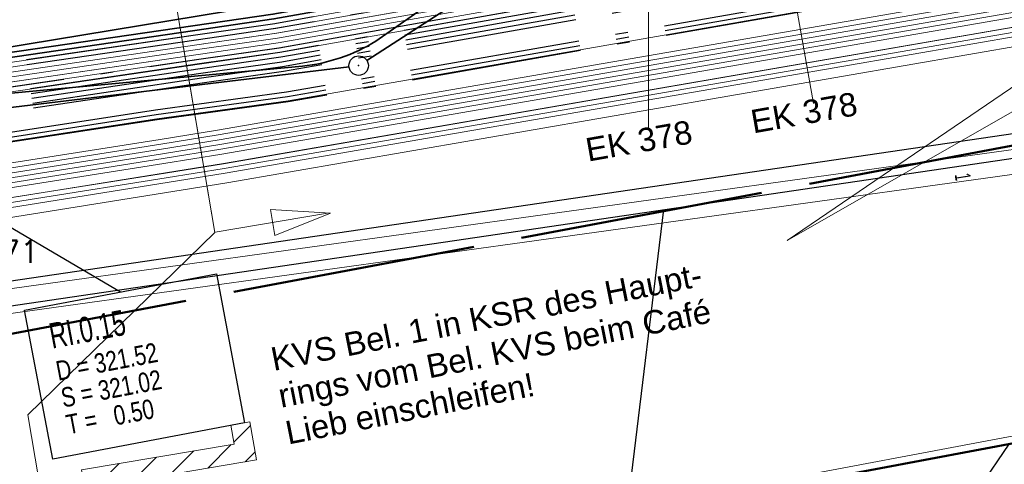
# Model space of a CAD drawing. Extents: x 3503752 to 3504470, y 5375172 to 5375556.
# Tile 21 of 77: x 3504254.05 to 3504264.13, y 5375388.59 to 5375393.14. Entities that reach past the tile are written whole.
import ezdxf

# ---------------------------------------------------------------- set-up
doc = ezdxf.new("R2010")
doc.units = 0
doc.header["$MEASUREMENT"] = 0
doc.linetypes.add('202', pattern=[2.64, 1.75, -0.38, 0.13, -0.38])
doc.linetypes.add('4', pattern=[6, 2.5, -0.5, 2.5, -0.5])
for name, color, linetype in [('1WB_LICHT_KSR', 7, 'Continuous'), ('4WB_BESTAND_1_BA', 7, 'Continuous'), ('4WB_DB-KANAL', 7, 'Continuous'), ('_4WP_DB_KAB_ABBR', 7, 'Continuous'), ('_4WP_KANCAD', 7, 'Continuous'), ('_4WP_KANCAD-T', 7, 'Continuous'), ('_4WP_LICHT-KSR', 7, 'Continuous'), ('_4WP_NEUEGRENZE', 7, 'Continuous'), ('_4WP_STADT_SCHAD', 7, 'Continuous'), ('_4WP_STADT_SCHAS', 7, 'Continuous'), ('K_FLURSTUECKE', 7, 'Continuous'), ('K_GEBAEUDE', 7, 'Continuous'), ('K_GRENZEN', 7, 'Continuous'), ('PUNKTHOEHENATTDEF', 7, 'Continuous'), ('PUNKTNUMMERNATTDEF', 7, 'Continuous'), ('PUNKTSPEZIFIKATION', 7, 'Continuous'), ('ST_KABELQUERSCHN', 7, 'Continuous'), ('V_FAHRBAHNRAND', 7, 'Continuous'), ('V_GEB_UDE', 7, 'Continuous')]:
    doc.layers.add(name, color=color, linetype=linetype)
doc.styles.add('105', font='TXT', dxfattribs={"width": 0.7, "height": 0.26})
doc.styles.add('106', font='TXT', dxfattribs={"width": 0.8, "height": 0.2})
doc.styles.add('119', font='TXT', dxfattribs={"width": 0.6, "height": 0.16})
doc.styles.add('26', font='ROMANS', dxfattribs={"width": 0.9, "height": 0.375})
doc.styles.add('27', font='ROMANS', dxfattribs={"width": 1.1, "height": 0.375})
doc.styles.add('28', font='ROMAND', dxfattribs={"height": 0.2625})
doc.styles.add('29', font='ROMANS', dxfattribs={"height": 0.375})
doc.styles.add('313', font='ROMANS', dxfattribs={"height": 0.23})
doc.styles.add('387', font='ARIAL.TTF', dxfattribs={"height": 0.24})
doc.styles.add('404', font='ARIAL.TTF', dxfattribs={"height": 0.24})

# ---------------------------------------------------------------- blocks, each defined once
blk = doc.blocks.new('_X70')
at = {"color": 252, "linetype": 'Continuous', "lineweight": 25}
blk.add_line((12.23, 3.063), (7.095, -4.476), dxfattribs=at)
blk = doc.blocks.new('PUNKT')
blk.add_point((0, 0))
at = {"layer": 'PUNKTHOEHENATTDEF', "linetype": 'Continuous', "flags": 1}
blk.add_attdef('PUNKTHOEHE', (1, -0.5), '', height=0.8, dxfattribs=at)
at = {"layer": 'PUNKTNUMMERNATTDEF', "linetype": 'Continuous', "flags": 1}
blk.add_attdef('PUNKTNUMMER', (1, 0.5), '', height=0.8, dxfattribs=at)
at = {"layer": 'PUNKTSPEZIFIKATION', "linetype": 'Continuous', "flags": 1}
blk.add_attdef('PUNKTSPEZIFIKATION', (1, -1.5), '', height=0.8, dxfattribs=at)
blk = doc.blocks.new('SWT-K_NIGL-WARTE')
at = {"color": 7, "linetype": 'Continuous', "lineweight": 13}
for p, q in [((0.521509, 18.875766), (2.439687, 19.200668)), ((0.669, 18.005), (1.221515, 14.743037)), ((1.230707, 14.748652), (3.148885, 15.073555)), ((1.833304, 11.45012), (1.547055, 11.164099)), ((1.505258, 11.122336), (1.101905, 10.719304)), ((0.866407, 11.014112), (0.463054, 10.61108)), ((1.910107, 10.996744), (1.740757, 10.827528)), ((-0.411297, 10.797663), (-0.973345, 10.236063)), ((0.227555, 10.905887), (-0.175798, 10.502856)), ((-1.050149, 10.689439), (-1.050149, 10.689439)), ((-0.610293, 10.068707), (-0.896541, 9.782686)), ((-0.533489, 9.61533), (-0.819738, 9.32931)), ((-0.456686, 9.161954), (-0.742934, 8.875933)), ((-0.379882, 8.708577), (-0.66613, 8.422557)), ((-0.303078, 8.255201), (-0.589326, 7.969181)), ((-0.226274, 7.801825), (-0.512522, 7.515804)), ((-0.14947, 7.348448), (-0.435719, 7.062428)), ((-0.072666, 6.895072), (-0.358915, 6.609052)), ((0.004137, 6.441696), (-0.282111, 6.155675)), ((0.080941, 5.988319), (-0.205307, 5.702299)), ((0.157745, 5.534943), (-0.128503, 5.248922)), ((0.234549, 5.081566), (-0.051699, 4.795546)), ((0.311353, 4.62819), (0.025104, 4.34217)), ((0.388156, 4.174814), (0.101908, 3.888793)), ((0.46496, 3.721437), (0.178712, 3.435417)), ((0.541764, 3.268061), (0.255516, 2.982041)), ((0.618568, 2.814685), (0.33232, 2.528664)), ((0.695372, 2.361308), (0.409123, 2.075288)), ((0.772175, 1.907932), (0.485927, 1.621911)), ((0.848979, 1.454555), (0.562731, 1.168535)), ((0.925783, 1.001179), (0.639535, 0.715159)), ((1.002587, 0.547803), (0.716339, 0.261782)), ((3.527074, 0.419685), (3.123723, 0.016655)), ((2.249371, 0.203238), (1.846019, -0.199794)), ((2.888223, 0.311461), (2.484871, -0.091569)), ((1.079391, 0.094426), (0.793142, -0.191594)), ((1.61052, 0.095014), (1.207167, -0.308018)), ((3.753399, 0.115711), (3.46715, -0.170311))]:
    blk.add_line(p, q, dxfattribs=at)
at = {"color": 1, "linetype": 'Continuous', "lineweight": 13}
blk.add_line((1.033802, 4.135444), (0.988705, 4.401652), dxfattribs=at)
at = {"color": 7, "linetype": 'Continuous', "lineweight": 13}
for points in [[(2.489669, 19.198991), (1.539784, 18.819021), (1.4648, 19.261716), (2.489669, 19.198991)], [(2.489669, 19.198991), (1.539784, 18.819021), (1.4648, 19.261716), (2.489669, 19.198991)], [(0.521509, 18.875766), (1.221515, 14.743037), (-1.97, 11.629), (0, 0)], [(3.198867, 15.071878), (2.248982, 14.691908), (2.173998, 15.134602), (3.198867, 15.071878)], [(3.198867, 15.071878), (2.248982, 14.691908), (2.173998, 15.134602), (3.198867, 15.071878)], [(1.823013, 11.510866), (1.933249, 10.860137), (-0.669667, 10.419193), (1.094111, 0.007532), (3.697027, 0.448476), (3.807263, -0.202253), (3.481898, -0.257371), (3.42678, 0.067994), (0.823865, -0.372951), (-1.050149, 10.689439), (1.552766, 11.130384), (1.497648, 11.455748), (1.823013, 11.510866)], [(1.823013, 11.510866), (1.933249, 10.860137), (-0.669667, 10.419193), (1.094111, 0.007532), (3.697027, 0.448476), (3.807263, -0.202253)]]:
    blk.add_lwpolyline(points, dxfattribs=at)
at = {"color": 116, "linetype": 'Continuous', "lineweight": 13}
for points in [[(1.698775, 8.158017, -0.999026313), (2.541765, 8.300823)], [(0.808912, 8.022485, -0.99925309), (1.651902, 8.16529)], [(-0.016783, 7.867395, -0.999026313), (0.826207, 8.010201)], [(2.541765, 8.300823, -0.999026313), (1.698775, 8.158017)], [(1.651902, 8.16529, -0.99925309), (0.808912, 8.022485)], [(0.826207, 8.010201, -0.999026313), (-0.016783, 7.867395)], [(2.05537, 1.113623, -0.999026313), (2.89836, 1.256429)], [(2.89836, 1.256429, -0.999026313), (2.05537, 1.113623)]]:
    blk.add_lwpolyline(points, format="xyb", dxfattribs=at)
at = {"color": 35, "linetype": 'Continuous', "lineweight": 13}
blk.add_lwpolyline([(0.790947, 4.581143, 1.002327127), (1.145891, 4.641272, 0.995907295), (0.790947, 4.581143)], format="xyb", dxfattribs=at)
at = {"color": 251, "linetype": 'Continuous', "lineweight": 13}
for points in [[(1.550501, 3.644854, -1.000269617), (2.216019, 3.757596)], [(2.294976, 3.740544, -1.000269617), (2.960494, 3.853286)], [(0.816047, 3.490007, -1.000269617), (1.481565, 3.602749)], [(2.216019, 3.757596, -1.000269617), (1.550501, 3.644854)], [(2.960494, 3.853286, -1.000269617), (2.294976, 3.740544)], [(1.481565, 3.602749, -1.000269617), (0.816047, 3.490007)], [(2.385655, 3.025647, -1.000269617), (3.051173, 3.138389)], [(1.675769, 2.90539, -1.00075365), (2.341287, 3.018131)], [(0.93881, 2.765332, -1.000269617), (1.604328, 2.878074)], [(3.051173, 3.138389, -1.000269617), (2.385655, 3.025647)], [(1.604328, 2.878074, -1.000269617), (0.93881, 2.765332)], [(2.341287, 3.018131, -1.00075365), (1.675769, 2.90539)], [(1.151037, 1.781966, -1.00075365), (1.816555, 1.894707)], [(1.816555, 1.894707, -1.00075365), (1.151037, 1.781966)], [(1.256748, 0.978333, -1.000269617), (1.922266, 1.091075)], [(1.922266, 1.091075, -1.000269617), (1.256748, 0.978333)]]:
    blk.add_lwpolyline(points, format="xyb", dxfattribs=at)
at = {"color": 7, "linetype": 'Continuous', "lineweight": 13}
for centre in [(0.86107, 9.735256), (0.121606, 9.609988), (0.988844, 8.981002), (0.246874, 8.870523), (2.068552, 7.277409), (1.302015, 7.132341), (0.545255, 7.019356), (1.429788, 6.378087), (2.169253, 6.503355), (0.633672, 6.228008), (1.565564, 5.396983), (0.823594, 5.286504), (0.990968, 4.478104)]:
    blk.add_circle(centre, 0.375, dxfattribs=at)
at = {"color": 116, "linetype": 'Continuous', "style": '29'}
for rotation, p in [(9.6148584, (2.961332, 8.787741)), (9.6148539, (3.535047, 8.1851)), (9.6148539, (4.069162, 7.636605)), (9.6148539, (4.289175, 0.949417))]:
    blk.add_text('PE 110', height=0.375, rotation=rotation, dxfattribs=at).set_placement(p)
at = {"color": 35, "linetype": 'Continuous', "style": '26', "width": 0.9}
blk.add_text('A2YF(L)2Y 20*2*0.8', height=0.375, rotation=9.6148683, dxfattribs=at).set_placement((3.728618, 5.3425))
at = {"color": 1, "linetype": 'Continuous', "style": '27', "width": 1.1}
blk.add_text('NA2XS(F)2Y 3*1*150 vs', height=0.375, rotation=9.6148566, dxfattribs=at).set_placement((3.973507, 4.729796))
at = {"color": 7, "linetype": 'Continuous', "style": '28'}
for s, rotation, p in [('6x SR D110 Stadt', 9.6148647, (3.837146, 3.393246)), ('2x SR DN110 Telekom', 9.6148575, (4.253356, 1.744604))]:
    blk.add_text(s, height=0.2625, rotation=rotation, dxfattribs=at).set_placement(p)
blk = doc.blocks.new('10-VERMARKT')
at = {"color": 252, "linetype": 'Continuous', "lineweight": 25}
blk.add_circle((0, 0), 0.5, dxfattribs=at)

msp = doc.modelspace()

# ---------------------------------------------------------------- linework, layer by layer
at = {"layer": '1WB_LICHT_KSR', "color": 190, "linetype": 'Continuous', "lineweight": 35}
for points in [[(3504289.925, 5375399.287), (3504279.75, 5375397.277), (3504271.486, 5375395.777), (3504264.835, 5375394.647), (3504256.642, 5375393.197), (3504252.727, 5375392.627), (3504244.799, 5375391.987), (3504242.072, 5375391.907), (3504235.238, 5375391.507), (3504230.55, 5375390.907), (3504221.923, 5375389.277), (3504217.173, 5375388.547), (3504211.482, 5375387.747), (3504204.093, 5375386.637)], [(3504289.935, 5375399.238), (3504279.759, 5375397.228), (3504271.495, 5375395.728), (3504269.382, 5375395.369), (3504266.926, 5375394.951), (3504264.844, 5375394.598), (3504256.651, 5375393.148), (3504255.841, 5375393.03), (3504252.733, 5375392.577), (3504244.802, 5375391.937), (3504242.074, 5375391.857), (3504235.243, 5375391.457), (3504230.558, 5375390.858), (3504221.932, 5375389.228), (3504217.18, 5375388.497), (3504211.489, 5375387.698), (3504204.101, 5375386.588)]]:
    msp.add_lwpolyline(points, dxfattribs=at)
at = {"layer": '4WB_BESTAND_1_BA', "color": 250, "linetype": '202', "lineweight": 25}
for points in [[(3504289.945, 5375399.189), (3504279.77, 5375397.179), (3504271.502, 5375395.679), (3504264.853, 5375394.549), (3504256.66, 5375393.099), (3504255.848, 5375392.981), (3504252.739, 5375392.527), (3504244.805, 5375391.887), (3504242.076, 5375391.807), (3504235.248, 5375391.407), (3504230.566, 5375390.809), (3504221.941, 5375389.179), (3504217.187, 5375388.447), (3504211.496, 5375387.649), (3504204.109, 5375386.539)], [(3504289.955, 5375399.14), (3504279.78, 5375397.13), (3504271.51, 5375395.63), (3504264.862, 5375394.5), (3504256.669, 5375393.05), (3504255.855, 5375392.932), (3504252.745, 5375392.477), (3504244.808, 5375391.837), (3504242.078, 5375391.757), (3504235.253, 5375391.357), (3504230.574, 5375390.76), (3504221.95, 5375389.13), (3504217.194, 5375388.397), (3504211.503, 5375387.6), (3504204.117, 5375386.49)], [(3504290.005, 5375398.895), (3504279.83, 5375396.885), (3504271.55, 5375395.385), (3504264.907, 5375394.255), (3504256.714, 5375392.805), (3504255.89, 5375392.687), (3504252.775, 5375392.227), (3504244.823, 5375391.587), (3504242.088, 5375391.507), (3504235.278, 5375391.107), (3504230.614, 5375390.515), (3504221.995, 5375388.885), (3504217.229, 5375388.147), (3504211.538, 5375387.355), (3504204.157, 5375386.245)], [(3504204.149, 5375386.294), (3504211.531, 5375387.404), (3504217.222, 5375388.197), (3504221.986, 5375388.934), (3504230.606, 5375390.564), (3504235.273, 5375391.157), (3504242.086, 5375391.557), (3504244.82, 5375391.637), (3504252.769, 5375392.277), (3504255.883, 5375392.736), (3504256.705, 5375392.854), (3504264.898, 5375394.304), (3504271.542, 5375395.434), (3504279.82, 5375396.934), (3504289.391, 5375398.825)], [(3504290.015, 5375398.846), (3504279.84, 5375396.836), (3504271.558, 5375395.336), (3504264.916, 5375394.206), (3504256.723, 5375392.756), (3504255.897, 5375392.638), (3504252.781, 5375392.177), (3504244.826, 5375391.537), (3504242.09, 5375391.457), (3504235.283, 5375391.057), (3504230.622, 5375390.466), (3504222.004, 5375388.836), (3504217.236, 5375388.097), (3504211.545, 5375387.306), (3504204.165, 5375386.196)], [(3504289.42, 5375398.678), (3504279.85, 5375396.787), (3504271.566, 5375395.287), (3504264.925, 5375394.157), (3504256.732, 5375392.707), (3504255.904, 5375392.589), (3504252.787, 5375392.127), (3504244.829, 5375391.487), (3504242.092, 5375391.407), (3504235.288, 5375391.007), (3504230.63, 5375390.417), (3504222.013, 5375388.787), (3504217.243, 5375388.047), (3504211.552, 5375387.257), (3504204.173, 5375386.147)], [(3504290.035, 5375398.748), (3504279.86, 5375396.738), (3504271.574, 5375395.238), (3504264.934, 5375394.108), (3504256.741, 5375392.658), (3504255.911, 5375392.54), (3504252.793, 5375392.077), (3504244.832, 5375391.437), (3504242.094, 5375391.357), (3504235.293, 5375390.957), (3504230.638, 5375390.368), (3504222.022, 5375388.738), (3504217.25, 5375387.997), (3504211.559, 5375387.208), (3504204.181, 5375386.098)], [(3504290.045, 5375398.699), (3504279.87, 5375396.689), (3504271.582, 5375395.189), (3504264.943, 5375394.059), (3504256.75, 5375392.609), (3504255.918, 5375392.491), (3504252.799, 5375392.027), (3504244.835, 5375391.387), (3504242.096, 5375391.307), (3504235.298, 5375390.907), (3504230.646, 5375390.319), (3504222.031, 5375388.689), (3504217.257, 5375387.947), (3504211.566, 5375387.159), (3504204.189, 5375386.049)], [(3504289.991, 5375398.541), (3504279.465, 5375396.355), (3504271.621, 5375394.959), (3504266.14, 5375394.032), (3504264.977, 5375393.832), (3504256.781, 5375392.398), (3504255.438, 5375392.214), (3504252.81, 5375391.811), (3504250.356, 5375391.58), (3504246.963, 5375391.414), (3504244.84, 5375391.312), (3504242.098, 5375391.25), (3504240.148, 5375391.101), (3504235.324, 5375390.702), (3504230.603, 5375390.089), (3504222.042, 5375388.483), (3504221.738, 5375388.437), (3504217.291, 5375387.751), (3504211.545, 5375386.954), (3504203.624, 5375385.716)], [(3504290, 5375398.492), (3504279.474, 5375396.306), (3504271.63, 5375394.91), (3504266.148, 5375393.983), (3504264.986, 5375393.783), (3504256.79, 5375392.349), (3504255.446, 5375392.165), (3504252.816, 5375391.761), (3504250.36, 5375391.53), (3504246.965, 5375391.364), (3504244.842, 5375391.262), (3504242.1, 5375391.2), (3504240.152, 5375391.051), (3504235.329, 5375390.652), (3504230.611, 5375390.04), (3504222.051, 5375388.434), (3504217.298, 5375387.701), (3504211.553, 5375386.904), (3504203.631, 5375385.667)], [(3504290.009, 5375398.443), (3504279.483, 5375396.257), (3504271.639, 5375394.861), (3504266.156, 5375393.934), (3504264.995, 5375393.734), (3504256.799, 5375392.3), (3504255.454, 5375392.116), (3504252.822, 5375391.711), (3504250.364, 5375391.48), (3504246.967, 5375391.314), (3504244.844, 5375391.212), (3504242.102, 5375391.15), (3504240.156, 5375391.001), (3504235.334, 5375390.602), (3504230.619, 5375389.991), (3504222.06, 5375388.385), (3504221.753, 5375388.338), (3504217.305, 5375387.652), (3504211.56, 5375386.855), (3504203.637, 5375385.617)]]:
    msp.add_lwpolyline(points, dxfattribs=at)
at = {"layer": '4WB_BESTAND_1_BA', "color": 116, "linetype": 'Continuous', "lineweight": 13}
for points in [[(3504204.109, 5375386.54), (3504211.496, 5375387.65), (3504217.186, 5375388.446), (3504221.942, 5375389.18), (3504230.566, 5375390.81), (3504235.249, 5375391.407), (3504242.076, 5375391.807), (3504244.806, 5375391.887), (3504252.74, 5375392.526), (3504255.848, 5375392.982), (3504256.662, 5375393.1), (3504264.854, 5375394.55), (3504271.501, 5375395.679), (3504279.771, 5375397.179), (3504289.947, 5375399.189)], [(3504204.117, 5375386.491), (3504211.503, 5375387.601), (3504217.193, 5375388.396), (3504221.951, 5375389.131), (3504230.574, 5375390.761), (3504235.254, 5375391.357), (3504242.078, 5375391.757), (3504244.809, 5375391.837), (3504252.746, 5375392.476), (3504255.855, 5375392.933), (3504256.671, 5375393.051), (3504264.863, 5375394.501), (3504271.509, 5375395.63), (3504279.781, 5375397.13), (3504289.957, 5375399.14)], [(3504204.125, 5375386.442), (3504211.51, 5375387.552), (3504217.2, 5375388.346), (3504221.96, 5375389.082), (3504230.582, 5375390.712), (3504235.259, 5375391.307), (3504242.08, 5375391.707), (3504244.812, 5375391.787), (3504252.752, 5375392.426), (3504255.862, 5375392.884), (3504256.68, 5375393.002), (3504264.872, 5375394.452), (3504271.517, 5375395.581), (3504279.791, 5375397.081), (3504289.967, 5375399.091)], [(3504289.983, 5375398.993), (3504279.809, 5375396.983), (3504271.535, 5375395.483), (3504264.888, 5375394.352), (3504256.694, 5375392.902), (3504255.876, 5375392.784), (3504252.762, 5375392.328), (3504244.816, 5375391.687), (3504242.084, 5375391.607), (3504235.267, 5375391.207), (3504230.598, 5375390.612), (3504221.976, 5375388.982), (3504217.216, 5375388.248), (3504211.524, 5375387.452), (3504204.141, 5375386.342)], [(3504289.993, 5375398.944), (3504279.819, 5375396.934), (3504271.543, 5375395.434), (3504264.897, 5375394.303), (3504256.703, 5375392.853), (3504255.883, 5375392.735), (3504252.768, 5375392.278), (3504244.819, 5375391.637), (3504242.086, 5375391.557), (3504235.272, 5375391.157), (3504230.606, 5375390.563), (3504221.985, 5375388.933), (3504217.223, 5375388.198), (3504211.531, 5375387.403), (3504204.149, 5375386.293)], [(3504290.003, 5375398.895), (3504279.829, 5375396.885), (3504271.551, 5375395.385), (3504264.906, 5375394.254), (3504256.712, 5375392.804), (3504255.89, 5375392.686), (3504252.774, 5375392.228), (3504244.822, 5375391.587), (3504242.088, 5375391.507), (3504235.277, 5375391.107), (3504230.614, 5375390.514), (3504221.994, 5375388.884), (3504217.23, 5375388.148), (3504211.538, 5375387.354), (3504204.157, 5375386.244)], [(3504290.122, 5375397.129), (3504279.257, 5375395.409), (3504272.349, 5375394.238), (3504266.279, 5375393.218), (3504256.168, 5375391.468), (3504252.909, 5375390.948), (3504250.39, 5375390.678), (3504248.311, 5375390.229), (3504248.269, 5375390.425), (3504250.358, 5375390.876), (3504252.883, 5375391.146), (3504256.136, 5375391.666), (3504266.245, 5375393.416), (3504272.315, 5375394.436), (3504279.225, 5375395.607), (3504290.092, 5375397.327)]]:
    msp.add_lwpolyline(points, dxfattribs=at)
at = {"layer": '4WB_BESTAND_1_BA', "color": 251, "linetype": 'Continuous', "lineweight": 13}
for points in [[(3504289.965, 5375399.091), (3504279.79, 5375397.081), (3504271.518, 5375395.581), (3504264.871, 5375394.451), (3504256.678, 5375393.001), (3504255.862, 5375392.883), (3504252.751, 5375392.427), (3504244.811, 5375391.787), (3504242.08, 5375391.707), (3504235.258, 5375391.307), (3504230.582, 5375390.711), (3504221.959, 5375389.081), (3504217.201, 5375388.347), (3504211.51, 5375387.551), (3504204.125, 5375386.441)], [(3504289.975, 5375399.042), (3504279.8, 5375397.032), (3504271.526, 5375395.532), (3504264.88, 5375394.402), (3504256.687, 5375392.952), (3504255.869, 5375392.834), (3504252.757, 5375392.377), (3504244.814, 5375391.737), (3504242.082, 5375391.657), (3504235.263, 5375391.257), (3504230.59, 5375390.662), (3504221.968, 5375389.032), (3504217.208, 5375388.297), (3504211.517, 5375387.502), (3504204.133, 5375386.392)], [(3504204.141, 5375386.343), (3504211.524, 5375387.453), (3504217.215, 5375388.247), (3504221.977, 5375388.983), (3504230.598, 5375390.613), (3504235.268, 5375391.207), (3504242.084, 5375391.607), (3504244.817, 5375391.687), (3504252.763, 5375392.327), (3504255.876, 5375392.785), (3504256.696, 5375392.903), (3504264.889, 5375394.353), (3504271.534, 5375395.483), (3504279.81, 5375396.983), (3504289.985, 5375398.993)], [(3504290.107, 5375397.228), (3504279.241, 5375395.508), (3504272.332, 5375394.337), (3504266.262, 5375393.317), (3504256.152, 5375391.567), (3504252.896, 5375391.047), (3504250.374, 5375390.777), (3504248.29, 5375390.327)]]:
    msp.add_lwpolyline(points, dxfattribs=at)
at = {"layer": '4WB_BESTAND_1_BA', "color": 35, "linetype": 'Continuous', "lineweight": 13}
msp.add_lwpolyline([(3504290.006, 5375398.452), (3504279.481, 5375396.266), (3504271.636, 5375394.87), (3504266.153, 5375393.943), (3504264.992, 5375393.743), (3504256.797, 5375392.31), (3504255.453, 5375392.126), (3504252.82, 5375391.721), (3504250.362, 5375391.49), (3504246.967, 5375391.324), (3504244.845, 5375391.222), (3504242.102, 5375391.16), (3504240.156, 5375391.011), (3504235.333, 5375390.612), (3504230.617, 5375390.001), (3504222.057, 5375388.394), (3504221.751, 5375388.348), (3504217.304, 5375387.662), (3504211.559, 5375386.865), (3504203.637, 5375385.627)], dxfattribs=at)
at = {"layer": '4WB_BESTAND_1_BA', "color": 7, "linetype": 'Continuous', "lineweight": 13}
for points in [[(3504199.491, 5375383.728), (3504199.697, 5375383.753), (3504201.322, 5375384), (3504201.83, 5375384.186), (3504202.9, 5375385.011), (3504203.51, 5375385.326), (3504204.249, 5375385.439), (3504211.54, 5375386.65), (3504217.338, 5375387.455), (3504222.071, 5375388.178), (3504230.575, 5375389.76), (3504235.795, 5375390.455), (3504241.871, 5375391.087), (3504249.888, 5375391.219), (3504250.343, 5375391.227), (3504252.834, 5375391.496), (3504255.485, 5375391.914), (3504256.072, 5375392.009), (3504266.189, 5375393.759), (3504272.259, 5375394.779), (3504278.59, 5375395.87), (3504290.084, 5375397.802), (3504290.103, 5375397.804)], [(3504290.109, 5375397.754), (3504290.091, 5375397.752), (3504278.598, 5375395.821), (3504272.267, 5375394.73), (3504266.197, 5375393.71), (3504256.081, 5375391.96), (3504255.493, 5375391.865), (3504252.841, 5375391.446), (3504250.346, 5375391.177), (3504249.889, 5375391.169), (3504241.874, 5375391.037), (3504235.801, 5375390.405), (3504230.583, 5375389.711), (3504222.08, 5375388.129), (3504217.345, 5375387.405), (3504211.548, 5375386.601), (3504204.257, 5375385.39), (3504203.526, 5375385.278), (3504202.927, 5375384.969), (3504201.854, 5375384.142), (3504201.335, 5375383.951), (3504199.704, 5375383.703), (3504199.497, 5375383.678)], [(3504199.503, 5375383.628), (3504199.711, 5375383.653), (3504201.348, 5375383.902), (3504201.878, 5375384.098), (3504202.954, 5375384.927), (3504203.542, 5375385.23), (3504204.265, 5375385.341), (3504211.556, 5375386.552), (3504217.352, 5375387.355), (3504222.089, 5375388.08), (3504230.591, 5375389.662), (3504235.807, 5375390.355), (3504241.877, 5375390.987), (3504249.89, 5375391.119), (3504250.349, 5375391.127), (3504252.848, 5375391.396), (3504255.501, 5375391.816), (3504256.09, 5375391.911), (3504266.205, 5375393.661), (3504272.275, 5375394.681), (3504278.606, 5375395.772), (3504290.098, 5375397.702), (3504290.115, 5375397.704)], [(3504199.509, 5375383.578), (3504199.718, 5375383.603), (3504201.361, 5375383.853), (3504201.903, 5375384.054), (3504202.981, 5375384.885), (3504203.558, 5375385.182), (3504204.273, 5375385.292), (3504211.564, 5375386.503), (3504217.359, 5375387.305), (3504222.098, 5375388.031), (3504230.599, 5375389.613), (3504235.813, 5375390.305), (3504241.88, 5375390.937), (3504249.891, 5375391.069), (3504250.352, 5375391.077), (3504252.855, 5375391.346), (3504255.509, 5375391.767), (3504256.099, 5375391.862), (3504266.213, 5375393.612), (3504272.283, 5375394.632), (3504278.614, 5375395.723), (3504290.105, 5375397.652), (3504290.121, 5375397.654)], [(3504290.127, 5375397.604), (3504290.112, 5375397.603), (3504278.622, 5375395.674), (3504272.291, 5375394.583), (3504266.221, 5375393.563), (3504256.108, 5375391.813), (3504255.517, 5375391.718), (3504252.862, 5375391.296), (3504250.355, 5375391.027), (3504249.892, 5375391.019), (3504241.883, 5375390.887), (3504235.819, 5375390.255), (3504230.607, 5375389.564), (3504222.107, 5375387.982), (3504217.366, 5375387.255), (3504211.572, 5375386.454), (3504204.281, 5375385.243), (3504203.574, 5375385.134), (3504203.008, 5375384.843), (3504201.928, 5375384.01), (3504201.374, 5375383.804), (3504199.725, 5375383.553), (3504199.515, 5375383.528)], [(3504290.13, 5375397.554), (3504290.118, 5375397.553), (3504278.63, 5375395.625), (3504272.299, 5375394.534), (3504266.229, 5375393.514), (3504256.117, 5375391.764), (3504255.525, 5375391.669), (3504252.869, 5375391.246), (3504250.358, 5375390.977), (3504249.893, 5375390.969), (3504241.886, 5375390.837), (3504235.825, 5375390.205), (3504230.615, 5375389.515), (3504222.116, 5375387.933), (3504217.373, 5375387.205), (3504211.58, 5375386.405), (3504204.289, 5375385.194), (3504203.59, 5375385.086), (3504203.035, 5375384.801), (3504201.953, 5375383.966), (3504201.387, 5375383.755), (3504199.732, 5375383.503), (3504199.521, 5375383.478)], [(3504290.093, 5375397.326), (3504279.225, 5375395.606), (3504272.316, 5375394.435), (3504266.246, 5375393.415), (3504256.134, 5375391.665), (3504255.541, 5375391.57), (3504252.882, 5375391.147), (3504250.364, 5375390.877), (3504249.895, 5375390.869), (3504241.892, 5375390.737), (3504235.837, 5375390.106), (3504230.631, 5375389.416), (3504222.134, 5375387.835), (3504217.387, 5375387.106), (3504211.595, 5375386.306), (3504204.305, 5375385.095)], [(3504290.1, 5375397.277), (3504279.233, 5375395.557), (3504272.324, 5375394.386), (3504266.254, 5375393.366), (3504256.143, 5375391.616), (3504255.549, 5375391.521), (3504252.889, 5375391.097), (3504250.369, 5375390.827), (3504249.897, 5375390.769), (3504241.898, 5375390.637), (3504235.849, 5375390.007), (3504230.647, 5375389.317), (3504222.152, 5375387.737), (3504217.401, 5375387.007), (3504211.61, 5375386.207), (3504204.326, 5375384.997)]]:
    msp.add_lwpolyline(points, dxfattribs=at)
at = {"layer": '4WB_DB-KANAL', "color": 7, "linetype": 'Continuous', "lineweight": 25}
for p, q in [((3504244.085, 5375389.017), (3504264.635, 5375392.035)), ((3504244.126, 5375388.765), (3504264.66, 5375391.785)), ((3504260.188, 5375387.417), (3504260.647, 5375391.195))]:
    msp.add_line(p, q, dxfattribs=at)
at = {"layer": '_4WP_DB_KAB_ABBR', "color": 30, "linetype": 'Continuous', "lineweight": 35}
msp.add_lwpolyline([(3504420.495, 5375403.732), (3504413.655, 5375409.988), (3504406.374, 5375416.834), (3504397.001, 5375418.41), (3504393.783, 5375418.578), (3504390.83, 5375418.449), (3504388.983, 5375418.2), (3504379.708, 5375416.47), (3504376.134, 5375415.794), (3504359.728, 5375412.447), (3504332.005, 5375407.355), (3504301.486, 5375401.403), (3504264.232, 5375394.56), (3504239.291, 5375390.439), (3504216.767, 5375386.186), (3504199.66, 5375382.96), (3504171.801, 5375377.8)], dxfattribs=at)
at = {"layer": '_4WP_KANCAD', "color": 7, "linetype": 'Continuous', "lineweight": 18}
msp.add_lwpolyline([(3504243.643, 5375388.701), (3504264.903, 5375391.652), (3504264.869, 5375391.9), (3504243.609, 5375388.949)], dxfattribs=at)
at = {"layer": '_4WP_KANCAD-T', "color": 1, "linetype": 'Continuous', "lineweight": 25}
msp.add_line((3504253.392, 5375391.343), (3504255.079, 5375390.353), dxfattribs=at)
at = {"layer": '_4WP_KANCAD-T', "color": 7, "linetype": 'Continuous', "lineweight": 18}
msp.add_lwpolyline([(3504254.097, 5375390.166), (3504256.062, 5375390.539), (3504256.351, 5375389.012), (3504254.386, 5375388.639), (3504254.097, 5375390.166)], dxfattribs=at)
at = {"layer": '_4WP_KANCAD-T', "color": 1, "linetype": 'Continuous', "lineweight": 25}
msp.add_lwpolyline([(3504254.097, 5375390.166), (3504256.062, 5375390.539), (3504256.351, 5375389.012), (3504254.386, 5375388.639), (3504254.097, 5375390.166)], dxfattribs=at)
at = {"layer": '_4WP_LICHT-KSR', "color": 1, "linetype": 'Continuous', "lineweight": 18}
for p in [(3504267.647, 5375394.784), (3504268.609, 5375394.715)]:
    msp.add_line(p, (3504261.911, 5375390.879), dxfattribs=at)
at = {"layer": '_4WP_NEUEGRENZE', "color": 7, "linetype": '4', "lineweight": 50}
msp.add_lwpolyline([(3504100.614, 5375362.972), (3504146.062, 5375371.536), (3504145.468, 5375374.709), (3504168.883, 5375379.145), (3504169.469, 5375376.032), (3504232.869, 5375388.699), (3504233.364, 5375386.05), (3504241.5, 5375387.58), (3504267.489, 5375392.467), (3504286.796, 5375396.097), (3504304.757, 5375399.475), (3504315.022, 5375401.405)], dxfattribs=at)
at = {"layer": '_4WP_STADT_SCHAD', "color": 1, "linetype": 'Continuous', "lineweight": 18}
msp.add_line((3504260.489, 5375395.316), (3504260.489, 5375392.031), dxfattribs=at)
at = {"layer": '_4WP_STADT_SCHAS', "color": 1, "linetype": 'Continuous', "lineweight": 18}
msp.add_line((3504261.498, 5375396.101), (3504262.181, 5375392.281), dxfattribs=at)
at = {"layer": 'K_FLURSTUECKE', "color": 252, "linetype": 'Continuous', "lineweight": 35}
for p, q in [((3504266.306, 5375398.336), (3504257.604, 5375392.724)), ((3504257.604, 5375392.724), (3504266.306, 5375398.336)), ((3504266.306, 5375398.336), (3504257.604, 5375392.724)), ((3504257.604, 5375392.724), (3504266.306, 5375398.336)), ((3504257.421, 5375392.658), (3504241.009, 5375390.682)), ((3504241.009, 5375390.682), (3504257.421, 5375392.658)), ((3504257.421, 5375392.658), (3504241.009, 5375390.682)), ((3504241.009, 5375390.682), (3504257.421, 5375392.658))]:
    msp.add_line(p, q, dxfattribs=at)
at = {"layer": 'K_GEBAEUDE', "color": 252, "linetype": 'Continuous', "lineweight": 50}
msp.add_lwpolyline([(3504251.95, 5375385.73), (3504260.41, 5375387.32), (3504260.27, 5375388.06), (3504265.87, 5375389.11), (3504267.47, 5375380.25), (3504261.87, 5375379.18), (3504261.73, 5375379.92), (3504253.29, 5375378.3), (3504253.43, 5375377.56), (3504247.83, 5375376.49), (3504246.14, 5375385.4), (3504251.82, 5375386.47), (3504251.95, 5375385.73)], dxfattribs=at)
msp.add_lwpolyline([(3504251.95, 5375385.73), (3504260.41, 5375387.32), (3504260.27, 5375388.06), (3504265.87, 5375389.11), (3504267.47, 5375380.25), (3504261.87, 5375379.18), (3504261.73, 5375379.92), (3504253.29, 5375378.3), (3504253.43, 5375377.56), (3504247.83, 5375376.49), (3504246.14, 5375385.4), (3504251.82, 5375386.47), (3504251.95, 5375385.73)], dxfattribs=at)
at = {"layer": 'V_FAHRBAHNRAND', "color": 250, "linetype": 'Continuous', "lineweight": 35}
for p, q in [((3504257.697, 5375392.921, 321.348), (3504258.718, 5375393.642, 321.392)), ((3504257.697, 5375392.921, 321.348), (3504258.718, 5375393.642, 321.392)), ((3504251.134, 5375392.125, 321.376), (3504256.944, 5375392.664, 321.348)), ((3504251.134, 5375392.125, 321.376), (3504256.944, 5375392.664, 321.348))]:
    msp.add_line(p, q, dxfattribs=at)
for points in [[(3504262.428, 5375396.954, -0.120756), (3504268.065, 5375390.331)], [(3504262.428, 5375396.954, -0.120756), (3504268.065, 5375390.331)], [(3504256.944, 5375392.664, 0.110876), (3504257.697, 5375392.921)], [(3504256.944, 5375392.664, 0.110876), (3504257.697, 5375392.921)]]:
    msp.add_lwpolyline(points, format="xyb", dxfattribs=at)
at = {"layer": 'V_GEB_UDE', "color": 250, "linetype": 'Continuous', "lineweight": 13}
msp.add_line((3504265.86, 5375389.186, 321.638), (3504260.177, 5375388.116, 321.651), dxfattribs=at)
msp.add_line((3504265.86, 5375389.186, 321.638), (3504260.177, 5375388.116, 321.651), dxfattribs=at)

# ---------------------------------------------------------------- block references
at = {"layer": 'K_GEBAEUDE'}
msp.add_blockref('_X70', (3504251.95, 5375385.73), dxfattribs=at)
at = {"layer": 'K_GRENZEN', "color": 7, "xscale": 0.2, "yscale": 0.2}
msp.add_blockref('10-VERMARKT', (3504257.52, 5375392.67), dxfattribs=at)
at = {"layer": 'K_GRENZEN', "color": 7}
msp.add_blockref('PUNKT', (3504257.52, 5375392.67), dxfattribs=at)
at = {"layer": 'ST_KABELQUERSCHN', "color": 7, "xscale": 0.6000000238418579, "yscale": 0.6000000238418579}
msp.add_blockref('SWT-K_NIGL-WARTE', (3504255.312, 5375382.115), dxfattribs=at)

# ---------------------------------------------------------------- texts
at = {"layer": '4WB_BESTAND_1_BA', "color": 7, "linetype": 'Continuous', "style": '313'}
msp.add_text('320.71', height=0.23, dxfattribs=at).set_placement((3504253.162, 5375390.649))
at = {"layer": '_4WP_KANCAD-T', "color": 7, "linetype": 'Continuous', "style": '119', "width": 0.6}
msp.add_text('1', height=0.16, rotation=278.9676, dxfattribs=at).set_placement((3504263.626, 5375391.554))
at = {"layer": '_4WP_KANCAD-T', "color": 1, "linetype": 'Continuous'}
for s, height, style, width, p in [('RI.0.15', 0.26, '105', 0.7, (3504254.379, 5375389.77)), ('D = 321.52', 0.2, '106', 0.8, (3504254.441, 5375389.442)), ('S = 321.02', 0.2, '106', 0.8, (3504254.493, 5375389.167)), ('T =   0.50', 0.2, '106', 0.8, (3504254.545, 5375388.892))]:
    msp.add_text(s, height=height, rotation=10.737, dxfattribs=dict(at, style=style, width=width)).set_placement(p)
at = {"layer": '_4WP_LICHT-KSR', "color": 190, "linetype": 'Continuous', "style": '387'}
for s, p in [('KVS Bel. 1 in KSR des Haupt-', (3504256.649, 5375389.542)), ('rings vom Bel. KVS beim Café', (3504256.724, 5375389.165)), ('Lieb einschleifen!', (3504256.798, 5375388.788))]:
    msp.add_text(s, height=0.24, rotation=11.2096, dxfattribs=at).set_placement(p)
at = {"layer": '_4WP_STADT_SCHAD', "color": 1, "linetype": 'Continuous', "style": '404'}
msp.add_text('EK 378', height=0.24, rotation=10.0084, dxfattribs=at).set_placement((3504259.87, 5375391.686))
at = {"layer": '_4WP_STADT_SCHAS', "color": 1, "linetype": 'Continuous', "style": '404'}
msp.add_text('EK 378', height=0.24, rotation=10.0084, dxfattribs=at).set_placement((3504261.562, 5375391.975))

doc.saveas('drawing.dxf')
